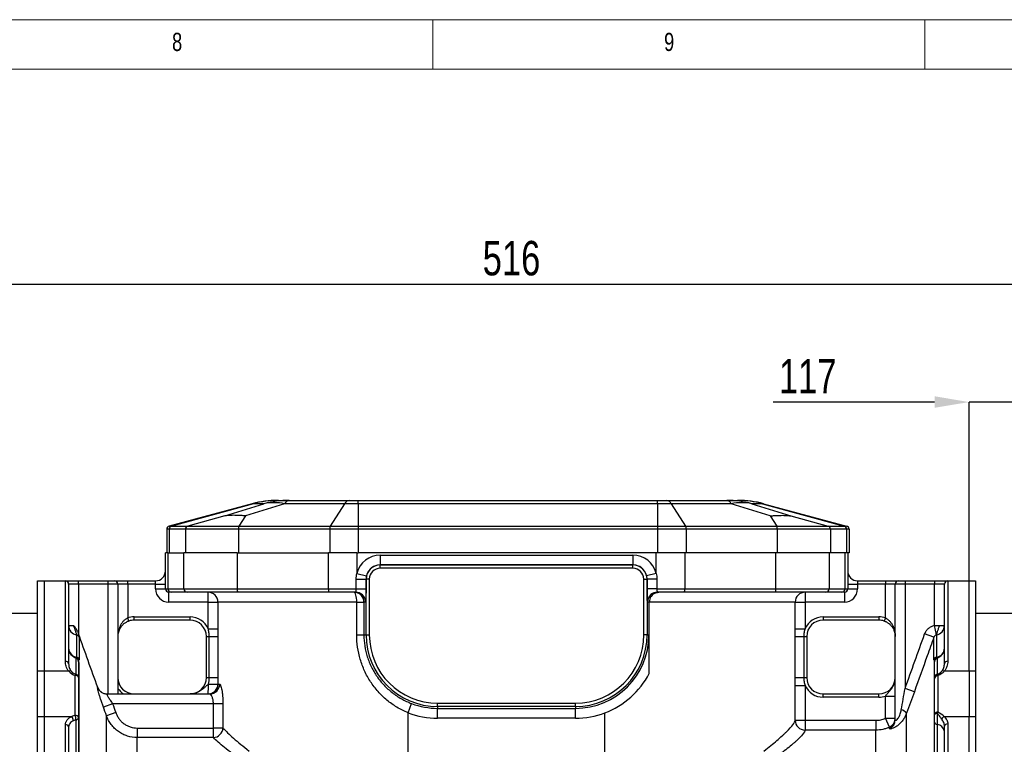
# Model space of a CAD drawing. Header units: millimetres. Extents: x 5 to 589, y 5 to 415.
# Tile 15 of 16: x 379 to 479, y 341 to 415. Entities that reach past the tile are written whole.
import ezdxf

# ---------------------------------------------------------------- set-up
doc = ezdxf.new("R2010")
doc.units = ezdxf.units.MM
doc.header["$PDSIZE"] = -1
doc.layers.add('QUOTE', color=1, linetype='Continuous')
doc.styles.add('SLDTEXTSTYLE0', font='TXT', dxfattribs={"width": 0.75})
doc.dimstyles.new('SLDDIMSTYLE0', dxfattribs={"dimtxt": 3.5, "dimasz": 3.5, "dimexe": 0, "dimexo": 0.0625, "dimgap": 0.875, "dimtad": 1, "dimdec": 1, "dimlfac": 3, "dimrnd": 1e-09, "dimzin": 12, "dimdsep": 46, "dimtxsty": 'SLDTEXTSTYLE0', "dimsah": 1, "dimcen": 0.09, "dimadec": 0, "dimazin": 3, "dimtfac": 1, "dimtdec": 3, "dimtofl": 0, "dimtmove": 0, "dimatfit": 3, "dimfxl": 1, "dimfrac": 2, "dimtolj": 1, "dimtzin": 12, "dimarcsym": 0})
doc.dimstyles.new('SLDDIMSTYLE1', dxfattribs={"dimtxt": 3.5, "dimasz": 3.5, "dimexe": 0, "dimexo": 0.0625, "dimgap": 0.875, "dimtad": 1, "dimdec": 1, "dimlfac": 3, "dimrnd": 1e-09, "dimzin": 12, "dimdsep": 46, "dimtxsty": 'SLDTEXTSTYLE0', "dimsah": 1, "dimcen": 0.09, "dimadec": 0, "dimazin": 3, "dimtfac": 1, "dimtdec": 3, "dimtmove": 0, "dimatfit": 0, "dimfxl": 1, "dimfrac": 2, "dimtolj": 1, "dimtzin": 12, "dimarcsym": 0})

# ---------------------------------------------------------------- blocks, each defined once
blk = doc.blocks.new('_D_3')
at = {"layer": 'Defpoints', "color": 0}
for p in [(514.02, 388.8), (514.02, 388.21), (342.02, 349.71)]:
    blk.add_point(p, dxfattribs=at)
at = {"layer": 'QUOTE', "color": 0, "lineweight": -2}
for p, q in [((514.02, 388.74), (514.02, 388.21)), ((342.02, 349.78), (342.02, 388.21)), ((345.52, 388.21), (510.52, 388.21))]:
    blk.add_line(p, q, dxfattribs=at)
at = {"layer": 'QUOTE', "color": 0}
for points in [[(345.52, 388.8), (345.52, 387.63), (342.02, 388.21)], [(510.52, 388.8), (510.52, 387.63), (514.02, 388.21)]]:
    blk.add_solid(points, dxfattribs=at)
at = {"layer": 'QUOTE', "color": 0, "insert": (428.52, 392.59), "char_height": 3.5, "attachment_point": 2, "style": 'SLDTEXTSTYLE0'}
blk.add_mtext('\\A1;516', dxfattribs=at)
blk = doc.blocks.new('_D_4')
at = {"layer": 'Defpoints', "color": 0}
for p in [(475.02, 376.21), (514.02, 369.26), (475.02, 358.05)]:
    blk.add_point(p, dxfattribs=at)
at = {"layer": 'QUOTE', "color": 0, "lineweight": -2}
for p, q in [((471.52, 376.21), (455.12, 376.21)), ((475.02, 358.11), (475.02, 376.21)), ((514.02, 376.21), (475.02, 376.21)), ((514.02, 369.32), (514.02, 376.21)), ((517.52, 376.21), (521.02, 376.21))]:
    blk.add_line(p, q, dxfattribs=at)
at = {"layer": 'QUOTE', "color": 0}
for points in [[(471.52, 376.8), (471.52, 375.63), (475.02, 376.21)], [(517.52, 376.8), (517.52, 375.63), (514.02, 376.21)]]:
    blk.add_solid(points, dxfattribs=at)
at = {"layer": 'QUOTE', "color": 0, "insert": (458.62, 380.59), "char_height": 3.5, "attachment_point": 2, "style": 'SLDTEXTSTYLE0'}
blk.add_mtext('\\A1;117', dxfattribs=at)

msp = doc.modelspace()

# ---------------------------------------------------------------- linework, layer by layer
at = {"color": 7, "linetype": 'Continuous', "lineweight": 18}
for p, q in [((589.403, 415.077), (5.014, 415.077)), ((420.514, 415.077), (420.514, 410.039)), ((470.514, 410.077), (470.514, 415.077)), ((420.514, 410.039), (10.014, 410.039)), ((420.514, 410.039), (584.403, 410.039))]:
    msp.add_line(p, q, dxfattribs=at)
at = {"color": 7}
for p, q in [((404.76, 366.214), (404.842, 366.214)), ((404.842, 366.214), (405.916, 366.214)), ((405.916, 366.214), (412.012, 366.214)), ((412.012, 366.214), (412.949, 366.214)), ((412.949, 365.873), (412.949, 366.214)), ((412.949, 366.214), (443.366, 366.214)), ((443.366, 365.873), (443.366, 366.214)), ((443.366, 366.214), (444.304, 366.214)), ((444.304, 366.214), (450.399, 366.214)), ((450.399, 366.214), (451.474, 366.214)), ((451.474, 366.214), (451.556, 366.214)), ((402.172, 365.873), (393.738, 363.613)), ((402.293, 365.873), (393.988, 363.613)), ((399.395, 364.64), (403.368, 365.873)), ((405.467, 365.873), (401.495, 364.64)), ((402.293, 365.873), (402.172, 365.873)), ((403.368, 365.873), (402.293, 365.873)), ((411.562, 365.873), (405.467, 365.873)), ((411.562, 365.873), (410.098, 363.613)), ((412.949, 365.873), (411.562, 365.873)), ((412.949, 365.873), (412.949, 363.613)), ((443.366, 365.873), (412.949, 365.873)), ((443.366, 365.873), (443.366, 363.613)), ((444.753, 365.873), (443.366, 365.873)), ((444.753, 365.873), (446.217, 363.613)), ((450.848, 365.873), (444.753, 365.873)), ((454.821, 364.64), (450.848, 365.873)), ((452.948, 365.873), (456.92, 364.64)), ((454.023, 365.873), (452.948, 365.873)), ((454.023, 365.873), (462.328, 363.613)), ((454.144, 365.873), (454.023, 365.873)), ((454.144, 365.873), (462.577, 363.613)), ((399.395, 364.64), (395.622, 363.613)), ((401.495, 364.64), (400.829, 363.613)), ((454.821, 364.64), (455.486, 363.613)), ((456.92, 364.64), (460.694, 363.613)), ((393.744, 363.291), (393.491, 363.291)), ((393.491, 363.291), (393.491, 360.881)), ((393.738, 363.613), (393.988, 363.613)), ((393.744, 363.291), (393.744, 360.881)), ((395.379, 363.291), (393.744, 363.291)), ((393.988, 363.613), (395.622, 363.613)), ((400.786, 363.291), (395.379, 363.291)), ((395.379, 363.291), (395.379, 360.881)), ((395.622, 363.613), (400.829, 363.613)), ((400.786, 363.291), (400.786, 360.881)), ((410.055, 363.291), (400.786, 363.291)), ((400.829, 363.613), (410.098, 363.613)), ((412.949, 363.291), (410.055, 363.291)), ((410.055, 363.291), (410.055, 360.881)), ((410.098, 363.613), (412.949, 363.613)), ((412.949, 363.613), (412.949, 363.291)), ((412.949, 363.613), (443.366, 363.613)), ((412.949, 363.291), (412.949, 360.881)), ((443.366, 363.291), (412.949, 363.291)), ((443.366, 363.613), (443.366, 363.291)), ((443.366, 363.613), (446.217, 363.613)), ((443.366, 363.291), (443.366, 360.881)), ((446.26, 363.291), (443.366, 363.291)), ((446.217, 363.613), (455.486, 363.613)), ((446.26, 363.291), (446.26, 360.881)), ((455.529, 363.291), (446.26, 363.291)), ((455.486, 363.613), (460.694, 363.613)), ((455.529, 363.291), (455.529, 360.881)), ((460.937, 363.291), (455.529, 363.291)), ((460.694, 363.613), (462.328, 363.613)), ((460.937, 363.291), (460.937, 360.881)), ((462.571, 363.291), (460.937, 363.291)), ((462.328, 363.613), (462.577, 363.613)), ((462.571, 363.291), (462.571, 360.881)), ((462.824, 363.291), (462.571, 363.291)), ((462.824, 363.291), (462.824, 360.881)), ((393.351, 357.214), (393.351, 360.881)), ((393.605, 360.881), (393.351, 360.881)), ((393.605, 360.881), (393.605, 357.214)), ((393.605, 360.881), (395.239, 360.881)), ((395.239, 357.214), (395.239, 360.881)), ((400.647, 360.881), (395.239, 360.881)), ((400.647, 360.881), (400.647, 357.214)), ((400.647, 360.881), (409.915, 360.881)), ((409.915, 357.214), (409.915, 360.881)), ((412.81, 360.881), (409.915, 360.881)), ((412.81, 360.881), (412.81, 358.799)), ((412.81, 360.881), (412.949, 360.881)), ((443.227, 360.881), (412.949, 360.881)), ((415.185, 360.66), (415.185, 359.661)), ((415.185, 360.66), (440.851, 360.66)), ((440.851, 360.66), (440.851, 359.661)), ((443.227, 358.799), (443.227, 360.881)), ((443.366, 360.881), (443.227, 360.881)), ((446.26, 360.881), (443.366, 360.881)), ((446.121, 360.881), (446.121, 357.214)), ((455.529, 360.881), (446.26, 360.881)), ((455.389, 357.214), (455.389, 360.881)), ((460.937, 360.881), (455.529, 360.881)), ((460.797, 360.881), (460.797, 357.214)), ((462.571, 360.881), (460.937, 360.881)), ((462.432, 357.214), (462.432, 360.881)), ((462.824, 360.881), (462.571, 360.881)), ((462.685, 360.881), (462.685, 357.214)), ((415.185, 359.661), (415.185, 359.659)), ((440.851, 359.661), (415.185, 359.661)), ((415.185, 359.326), (415.185, 359.659)), ((415.185, 359.659), (440.851, 359.659)), ((440.851, 359.326), (415.185, 359.326)), ((440.851, 359.659), (440.851, 359.661)), ((440.851, 359.326), (440.851, 359.659)), ((412.743, 358.214), (413.738, 358.214)), ((412.743, 357.214), (412.743, 358.214)), ((412.81, 358.799), (413.78, 358.56)), ((413.738, 358.214), (413.738, 357.214)), ((413.738, 358.214), (413.74, 358.214)), ((413.74, 352.547), (413.74, 358.214)), ((414.073, 358.214), (413.74, 358.214)), ((414.073, 358.214), (414.073, 352.547)), ((441.963, 352.547), (441.963, 358.214)), ((441.963, 358.214), (442.297, 358.214)), ((443.227, 358.799), (442.256, 358.56)), ((442.297, 358.214), (442.297, 352.547)), ((442.297, 358.214), (442.298, 358.214)), ((442.298, 357.214), (442.298, 358.214)), ((443.294, 358.214), (442.298, 358.214)), ((443.294, 358.214), (443.294, 357.214)), ((380.351, 358.047), (381.018, 358.047)), ((380.351, 348.856), (380.351, 358.047)), ((381.018, 358.047), (381.018, 348.856)), ((381.018, 358.047), (383.185, 358.047)), ((383.185, 349.863), (383.185, 358.047)), ((383.185, 358.047), (384.518, 358.047)), ((383.518, 357.714), (383.518, 349.62)), ((384.518, 357.714), (383.518, 357.714)), ((384.518, 357.714), (384.518, 358.047)), ((384.518, 358.047), (387.518, 358.047)), ((384.518, 357.714), (384.518, 352.645)), ((387.518, 357.714), (384.518, 357.714)), ((387.518, 357.714), (387.518, 358.047)), ((387.518, 358.047), (388.185, 358.047)), ((387.518, 346.547), (387.518, 357.714)), ((388.518, 357.714), (387.518, 357.714)), ((388.185, 358.047), (389.518, 358.047)), ((388.518, 357.714), (388.518, 346.547)), ((389.518, 357.714), (388.518, 357.714)), ((389.518, 357.714), (389.518, 358.047)), ((389.518, 358.047), (392.351, 358.047)), ((389.518, 357.714), (389.518, 354.266)), ((392.351, 357.714), (389.518, 357.714)), ((392.351, 357.714), (392.351, 358.047)), ((392.351, 357.714), (393.351, 357.714)), ((392.351, 357.214), (392.351, 357.714)), ((392.351, 357.214), (393.351, 357.214)), ((393.351, 357.214), (393.605, 357.214)), ((393.605, 357.214), (395.239, 357.214)), ((395.239, 357.214), (400.647, 357.214)), ((400.647, 357.214), (409.915, 357.214)), ((409.915, 357.214), (412.743, 357.214)), ((412.743, 357.214), (413.738, 357.214)), ((443.294, 357.214), (442.298, 357.214)), ((443.294, 357.214), (446.121, 357.214)), ((446.121, 357.214), (455.389, 357.214)), ((455.389, 357.214), (460.797, 357.214)), ((460.797, 357.214), (462.432, 357.214)), ((462.432, 357.214), (462.685, 357.214)), ((462.685, 357.714), (463.685, 357.714)), ((462.685, 357.214), (463.685, 357.214)), ((463.685, 358.047), (463.685, 357.714)), ((463.685, 358.047), (466.518, 358.047)), ((463.685, 357.714), (463.685, 357.214)), ((466.518, 357.714), (463.685, 357.714)), ((466.518, 358.047), (466.518, 357.714)), ((466.518, 358.047), (467.851, 358.047)), ((467.518, 357.714), (466.518, 357.714)), ((466.518, 354.266), (466.518, 357.714)), ((467.518, 343.912), (467.518, 357.714)), ((468.518, 357.714), (467.518, 357.714)), ((467.851, 358.047), (468.518, 358.047)), ((468.518, 358.047), (468.518, 357.714)), ((468.518, 358.047), (471.518, 358.047)), ((471.518, 357.714), (468.518, 357.714)), ((468.518, 357.714), (468.518, 347.095)), ((471.518, 358.047), (471.518, 357.714)), ((471.518, 358.047), (472.851, 358.047)), ((472.518, 357.714), (471.518, 357.714)), ((471.518, 353.507), (471.518, 357.714)), ((472.518, 349.62), (472.518, 357.714)), ((472.851, 358.047), (472.851, 349.863)), ((472.851, 358.047), (475.018, 358.047)), ((475.018, 348.856), (475.018, 358.047)), ((475.018, 358.047), (475.685, 358.047)), ((475.685, 358.047), (475.685, 348.856)), ((393.933, 356.881), (393.685, 356.881)), ((393.685, 355.881), (393.685, 356.881)), ((395.567, 356.881), (393.933, 356.881)), ((400.705, 356.881), (395.567, 356.881)), ((397.685, 355.881), (397.685, 356.881)), ((409.973, 356.881), (400.705, 356.881)), ((412.692, 356.881), (409.973, 356.881)), ((446.063, 356.881), (443.344, 356.881)), ((455.332, 356.881), (446.063, 356.881)), ((460.469, 356.881), (455.332, 356.881)), ((458.351, 356.881), (458.351, 355.881)), ((462.103, 356.881), (460.469, 356.881)), ((462.351, 356.881), (462.103, 356.881)), ((462.351, 356.881), (462.351, 355.881)), ((397.685, 355.881), (393.685, 355.881)), ((397.685, 355.881), (398.685, 355.881)), ((397.685, 353.178), (397.685, 355.881)), ((412.796, 355.881), (398.685, 355.881)), ((398.685, 355.881), (398.685, 353.178)), ((412.796, 355.881), (413.525, 355.881)), ((412.796, 352.547), (412.796, 355.881)), ((413.525, 355.881), (413.525, 352.547)), ((413.691, 355.881), (413.525, 355.881)), ((442.518, 355.881), (442.345, 355.881)), ((442.518, 348.621), (442.518, 355.881)), ((457.351, 355.881), (442.518, 355.881)), ((457.351, 353.178), (457.351, 355.881)), ((457.351, 355.881), (458.351, 355.881)), ((462.351, 355.881), (458.351, 355.881)), ((458.351, 355.881), (458.351, 353.178)), ((380.351, 354.714), (347.018, 354.714)), ((389.629, 353.952), (389.518, 354.266)), ((390.185, 354.047), (390.185, 354.381)), ((390.185, 354.381), (395.851, 354.381)), ((395.851, 354.047), (395.851, 354.381)), ((460.185, 354.381), (460.185, 354.047)), ((460.185, 354.381), (465.851, 354.381)), ((465.851, 354.381), (465.851, 354.047)), ((466.518, 354.266), (466.407, 353.952)), ((509.018, 354.714), (475.685, 354.714)), ((383.518, 353.507), (384.025, 353.507)), ((395.851, 354.047), (390.185, 354.047)), ((465.851, 354.047), (460.185, 354.047)), ((471.518, 353.507), (472.012, 353.507)), ((471.699, 352.536), (471.518, 353.507)), ((472.012, 353.507), (472.518, 353.507)), ((384.337, 350.27), (384.337, 352.536)), ((384.59, 352.325), (384.59, 350.07)), ((397.518, 352.381), (397.81, 352.381)), ((397.518, 348.214), (397.518, 352.381)), ((397.685, 353.178), (398.685, 353.178)), ((397.81, 352.381), (398.685, 352.381)), ((397.81, 348.214), (397.81, 352.381)), ((398.685, 352.381), (398.685, 348.214)), ((412.796, 352.547), (413.525, 352.547)), ((413.525, 352.547), (413.74, 352.547)), ((413.74, 352.547), (414.073, 352.547)), ((442.297, 352.547), (441.963, 352.547)), ((442.297, 352.547), (442.484, 352.547)), ((457.351, 353.178), (458.351, 353.178)), ((457.351, 348.214), (457.351, 352.381)), ((457.351, 352.381), (458.226, 352.381)), ((458.226, 352.381), (458.226, 348.214)), ((458.226, 352.381), (458.518, 352.381)), ((458.518, 352.381), (458.518, 348.214)), ((471.446, 352.303), (470.507, 352.641)), ((471.446, 350.07), (471.446, 352.303)), ((471.699, 352.536), (471.699, 350.27)), ((384.268, 348.522), (384.268, 350.152)), ((384.518, 349.814), (384.518, 348.201)), ((384.538, 349.709), (384.538, 337.526)), ((471.498, 337.734), (471.498, 349.709)), ((471.518, 348.218), (471.518, 349.814)), ((471.768, 350.152), (471.768, 348.54)), ((381.018, 348.856), (380.351, 348.856)), ((380.351, 344.26), (380.351, 348.856)), ((381.018, 348.856), (381.018, 344.26)), ((383.538, 348.856), (381.018, 348.856)), ((384.185, 344.363), (384.185, 348.432)), ((384.518, 348.201), (384.518, 344.132)), ((397.518, 348.214), (397.81, 348.214)), ((397.81, 348.214), (398.685, 348.214)), ((457.351, 348.214), (458.226, 348.214)), ((458.226, 348.214), (458.518, 348.214)), ((471.518, 348.148), (471.518, 348.218)), ((471.768, 348.54), (471.768, 348.438)), ((471.851, 348.379), (471.851, 344.7)), ((475.018, 348.856), (472.498, 348.856)), ((475.018, 348.856), (475.018, 344.26)), ((475.685, 348.856), (475.018, 348.856)), ((475.685, 348.856), (475.685, 344.26)), ((398.685, 347.547), (398.852, 347.547)), ((457.351, 343.864), (457.351, 347.416)), ((457.351, 347.416), (458.351, 347.416)), ((458.351, 347.416), (458.351, 343.864)), ((471.518, 344.469), (471.518, 348.148)), ((387.408, 346.547), (397.86, 346.547)), ((460.185, 346.214), (460.185, 346.547)), ((460.185, 346.547), (465.851, 346.547)), ((465.851, 346.214), (460.185, 346.214)), ((465.851, 346.214), (465.851, 346.547)), ((466.518, 346.328), (467.518, 346.328)), ((466.518, 344.078), (466.518, 346.328)), ((469.458, 346.759), (468.518, 347.095)), ((387.984, 345.547), (387.044, 345.214)), ((398.228, 345.547), (387.984, 345.547)), ((399.201, 345.547), (398.228, 345.547)), ((398.228, 343.078), (398.228, 345.547)), ((399.201, 345.547), (399.201, 343.078)), ((418.018, 344.631), (418.372, 345.565)), ((421.018, 345.602), (435.018, 345.602)), ((421.018, 345.269), (421.018, 345.602)), ((435.018, 345.269), (421.018, 345.269)), ((421.018, 345.269), (421.018, 345.081)), ((435.018, 345.269), (435.018, 345.602)), ((435.018, 345.269), (435.018, 345.081)), ((380.351, 323.451), (380.351, 344.26)), ((380.351, 344.26), (381.018, 344.26)), ((381.018, 344.26), (381.018, 323.451)), ((381.018, 344.26), (383.84, 344.26)), ((388.299, 344.657), (387.36, 344.324)), ((387.36, 338.304), (387.36, 344.324)), ((418.018, 340.431), (418.018, 344.631)), ((421.018, 345.081), (435.018, 345.081)), ((421.018, 344.082), (421.018, 345.081)), ((435.018, 344.082), (435.018, 345.081)), ((438.018, 340.431), (438.018, 344.631)), ((468.677, 338.304), (468.677, 344.605)), ((471.518, 343.669), (471.518, 344.469)), ((471.768, 344.6), (471.768, 343.437)), ((472.485, 344.26), (475.018, 344.26)), ((475.018, 344.26), (475.685, 344.26)), ((475.018, 323.451), (475.018, 344.26)), ((475.685, 344.26), (475.685, 323.451)), ((383.185, 323.451), (383.185, 343.408)), ((384.268, 338.415), (384.268, 343.899)), ((384.518, 344.132), (384.518, 338.648)), ((435.018, 344.082), (421.018, 344.082)), ((457.351, 343.864), (458.351, 343.864)), ((458.351, 343.864), (458.351, 342.869)), ((458.351, 343.864), (465.544, 343.864)), ((465.544, 343.864), (465.544, 342.869)), ((466.935, 343.174), (466.518, 344.078)), ((466.518, 344.078), (467.518, 344.078)), ((471.518, 338.648), (471.518, 343.669)), ((471.768, 343.437), (471.768, 338.415)), ((472.518, 323.451), (472.518, 343.267)), ((472.851, 343.49), (472.851, 323.451)), ((383.518, 343.187), (383.518, 323.451)), ((390.492, 343.078), (390.492, 342.107)), ((390.492, 343.078), (398.228, 343.078)), ((399.201, 343.078), (398.228, 343.078)), ((398.228, 342.107), (398.228, 343.078)), ((465.544, 342.869), (458.351, 342.869)), ((465.544, 338.208), (465.544, 342.869)), ((466.935, 343.012), (466.935, 343.174)), ((390.492, 338.208), (390.492, 342.107)), ((398.228, 342.107), (390.492, 342.107))]:
    msp.add_line(p, q, dxfattribs=at)
at = {"color": 7, "flags": 128}
for points in [[(412.796, 355.881), (412.791, 356.076), (412.776, 356.263), (412.751, 356.436), (412.717, 356.588), (412.676, 356.712), (412.629, 356.804), (412.579, 356.861), (412.526, 356.881)], [(471.518, 344.469), (471.523, 344.491), (471.536, 344.513), (471.558, 344.533), (471.588, 344.552), (471.625, 344.568), (471.668, 344.582), (471.716, 344.593), (471.768, 344.6)]]:
    msp.add_lwpolyline(points, dxfattribs=at)
at = {"color": 7}
for centre, radius, start, end in [((404.76, 356.214), 10, 90, 105), ((404.842, 356.506), 9.708, 90.00317, 105.22553), ((405.917, 356.506), 9.708, 90.00317, 105.22553), ((406.015, 365.618), 0.604, 99.34024, 154.99541), ((412.11, 365.618), 0.604, 99.34024, 154.99541), ((444.206, 365.618), 0.604, 25.00459, 80.65976), ((450.301, 365.618), 0.604, 25.00459, 80.65976), ((450.398, 356.506), 9.708, 74.77447, 89.99683), ((451.473, 356.506), 9.708, 74.77447, 89.99683), ((451.556, 356.214), 10, 75, 90), ((404.417, 360.833), 5.148, 78.23425, 101.76575), ((451.898, 360.833), 5.148, 78.23425, 101.76575), ((393.824, 363.291), 0.333, 105, 180), ((394.077, 363.293), 0.332, 105.5589, 180.28663), ((395.711, 363.293), 0.332, 105.5589, 180.28663), ((401.614, 363.345), 0.83, 161.12439, 183.69627), ((410.883, 363.345), 0.83, 161.12439, 183.69627), ((445.432, 363.345), 0.83, 356.30373, 18.87561), ((454.701, 363.345), 0.83, 356.30373, 18.87561), ((460.604, 363.293), 0.332, 359.71337, 74.4411), ((462.239, 363.293), 0.332, 359.71337, 74.4411), ((462.491, 363.291), 0.333, 0, 75), ((415.185, 358.214), 2.446, 90, 166.16924), ((440.851, 358.214), 2.446, 13.83076, 90), ((415.185, 358.214), 1.445, 90, 180), ((415.185, 358.214), 1.447, 90, 166.16924), ((415.185, 358.214), 1.112, 90, 180), ((440.851, 358.214), 1.447, 13.83076, 90), ((440.851, 358.214), 1.445, 0, 90), ((440.851, 358.214), 1.112, 0, 90), ((392.351, 359.047), 1, 270, 0), ((463.685, 359.047), 1, 180, 270), ((383.185, 357.714), 0.333, 0, 90), ((388.185, 357.714), 0.333, 0, 90), ((393.685, 357.214), 1.333, 180, 270), ((393.685, 357.214), 0.333, 180, 270), ((393.935, 357.211), 0.331, 179.56481, 269.55809), ((395.57, 357.211), 0.331, 179.56481, 269.55809), ((401.17, 357.133), 0.53, 171.22054, 208.48161), ((410.439, 357.133), 0.53, 171.22054, 208.48161), ((445.597, 357.133), 0.53, 331.51839, 8.77946), ((454.866, 357.133), 0.53, 331.51839, 8.77946), ((460.466, 357.211), 0.331, 270.44191, 0.43519), ((462.101, 357.211), 0.331, 270.44191, 0.43519), ((462.351, 357.214), 0.333, 270, 0), ((462.351, 357.214), 1.333, 270, 0), ((467.851, 357.714), 0.333, 90, 180), ((472.851, 357.714), 0.333, 90, 180), ((397.685, 355.881), 1, 359.99904, 89.99904), ((412.526, 355.881), 1, 359.98255, 89.98254), ((412.692, 355.881), 0.999, 47.32131, 89.99721), ((412.691, 355.881), 1, 359.99593, 47.32059), ((443.345, 355.881), 1, 130.42905, 180.00435), ((443.344, 355.881), 0.999, 90.00257, 130.42688), ((458.351, 355.881), 1, 90.00096, 180.00096), ((390.185, 352.381), 2, 90, 109.47122), ((395.851, 352.381), 2, 23.50745, 90), ((460.185, 352.381), 2, 90, 156.49255), ((465.851, 352.381), 2, 70.52878, 90), ((384.509, 353.512), 0.991, 180.27481, 259.99796), ((390.185, 352.381), 1.667, 90, 109.47122), ((395.851, 352.381), 1.667, 0, 90), ((460.185, 352.381), 1.667, 90, 180), ((465.851, 352.381), 1.667, 70.52878, 90), ((471.527, 353.512), 0.991, 280.00204, 359.72519), ((384.279, 352.209), 0.332, 20.41215, 79.86097), ((421.018, 352.547), 7.278, 180, 270), ((421.018, 352.547), 6.945, 180, 270), ((435.018, 352.547), 6.945, 270, 0), ((435.018, 352.547), 7.278, 270, 0), ((435.018, 352.547), 7.466, 270, 0), ((384.515, 351.19), 0.997, 180.08122, 258.82013), ((384.472, 351.215), 0.954, 181.55389, 261.86458), ((384.253, 349.884), 0.335, 18.8638, 78.09122), ((384.286, 349.946), 0.328, 22.27518, 81.10828), ((471.75, 349.946), 0.328, 98.89172, 157.72482), ((471.783, 349.884), 0.335, 101.90878, 161.1362), ((471.564, 351.215), 0.954, 278.13542, 358.44611), ((471.521, 351.19), 0.997, 281.17987, 359.91878), ((383.224, 349.566), 0.299, 10.40527, 97.5468), ((384.186, 349.83), 0.332, 6.39597, 75.64755), ((384.201, 349.856), 0.335, 18.73756, 75.7952), ((384.768, 349.897), 0.254, 186.63224, 202.77029), ((384.805, 349.814), 0.286, 180.04433, 201.59434), ((471.232, 349.814), 0.286, 338.40566, 359.95567), ((471.268, 349.897), 0.254, 337.22971, 353.36776), ((471.835, 349.856), 0.335, 104.2048, 161.26244), ((471.851, 349.83), 0.332, 104.35245, 173.60403), ((472.812, 349.566), 0.299, 82.4532, 169.59473), ((383.655, 348.658), 0.231, 56.43647, 120.68349), ((384.332, 348.38), 0.156, 114.10487, 160.49455), ((384.228, 348.138), 0.297, 12.12727, 98.37915), ((384.186, 348.2), 0.332, 0.07374, 75.66036), ((390.185, 348.214), 1.667, 180, 270), ((395.851, 348.214), 1.667, 270, 0), ((435.018, 352.547), 8.466, 290.75494, 332.36607), ((460.185, 348.214), 1.667, 180, 270), ((465.851, 348.214), 1.667, 270, 0), ((471.85, 348.218), 0.332, 104.33964, 179.92626), ((471.825, 348.136), 0.307, 100.67222, 177.72978), ((471.808, 348.086), 0.297, 81.62085, 167.87273), ((471.519, 349.51), 1.002, 284.42073, 303.10444), ((471.643, 348.17), 0.295, 45.04668, 64.88556), ((472.115, 348.485), 0.193, 46.41693, 104.93448), ((472.381, 348.658), 0.231, 59.31651, 123.56353), ((387.409, 347.546), 0.998, 199.66738, 269.97254), ((397.685, 347.547), 1, 270.00095, 0.00095), ((390.516, 347.29), 7.208, 354.08365, 1.94441), ((397.951, 367.067), 19.534, 269.32189, 272.15506), ((397.856, 347.543), 0.996, 270.24959, 0.24743), ((460.185, 348.214), 2, 203.50745, 270), ((390.185, 348.214), 2, 213.55731, 236.44269), ((465.851, 348.214), 2, 270, 289.47122), ((421.018, 352.547), 7.466, 249.24506, 270), ((384.483, 342.736), 1.655, 100.38908, 112.85635), ((383.217, 343.767), 0.795, 3.9593, 38.33274), ((384.228, 344.07), 0.297, 12.12727, 98.37915), ((382.67, 343.851), 1.599, 1.71814, 18.65821), ((421.018, 352.547), 8.466, 249.24506, 270), ((435.018, 352.547), 8.466, 270, 290.75494), ((467.783, 343.761), 1.229, 43.37985, 73.7348), ((471.808, 344.406), 0.297, 81.62085, 167.87273), ((472.28, 344.258), 0.616, 134.08907, 146.21265), ((472.756, 343.769), 0.562, 118.8977, 156.00896), ((383.231, 343.117), 0.295, 13.6807, 99.05234), ((384.492, 342.679), 1.241, 100.38908, 112.85635), ((384.25, 344.169), 0.271, 273.80096, 352.04035), ((458.349, 343.868), 0.998, 180.21412, 270.09838), ((466.524, 344.079), 0.994, 294.45597, 359.92657), ((466.529, 343.914), 0.989, 294.26459, 359.85854), ((471.786, 343.707), 0.271, 187.95965, 266.19904), ((471.714, 342.627), 0.812, 7.95965, 86.19904), ((472.805, 343.198), 0.295, 81.01064, 166.47182), ((398.164, 343.144), 1.039, 273.5285, 356.33952)]:
    msp.add_arc(centre, radius, start, end, dxfattribs=at)
for centre, major_axis, ratio, start_param, end_param in [((443.519, 355.881), (-1.001, 0), 0.9993908, 5.0352387, 6.2831853), ((384.518, 349.847), (0, 1.462), 0.9122669, 2.3154759, 2.8889124), ((384.518, 349.616), (0, 1.129), 0.8853509, 2.3154759, 2.8889124), ((471.518, 349.616), (0, 1.129), 0.8853509, 3.7211988, 3.9677094), ((471.518, 349.847), (0, 1.462), 0.9122669, 3.7211988, 3.9677094)]:
    msp.add_ellipse(centre, major_axis=major_axis, ratio=ratio, start_param=start_param, end_param=end_param, dxfattribs=at)
for points, knots in [([(401.495, 364.64), (401.438, 364.645), (401.382, 364.649), (401.271, 364.658), (401.216, 364.662), (401.054, 364.673), (400.948, 364.679), (400.743, 364.689), (400.644, 364.693), (400.45, 364.698), (400.356, 364.699), (400.088, 364.699), (399.927, 364.694), (399.709, 364.679), (399.641, 364.673), (399.544, 364.662), (399.513, 364.658), (399.453, 364.649), (399.423, 364.645), (399.395, 364.64)], [0, 0, 0, 0, 0.0625, 0.0625, 0.125, 0.125, 0.25, 0.25, 0.375, 0.375, 0.5, 0.5, 0.75, 0.75, 0.875, 0.875, 0.9375, 0.9375, 1, 1, 1, 1]), ([(454.821, 364.64), (454.877, 364.645), (454.934, 364.649), (455.045, 364.658), (455.099, 364.662), (455.262, 364.673), (455.367, 364.679), (455.572, 364.689), (455.672, 364.693), (455.865, 364.698), (455.959, 364.699), (456.227, 364.699), (456.389, 364.694), (456.606, 364.679), (456.674, 364.673), (456.771, 364.662), (456.802, 364.658), (456.863, 364.649), (456.892, 364.645), (456.92, 364.64)], [0, 0, 0, 0, 0.0625, 0.0625, 0.125, 0.125, 0.25, 0.25, 0.375, 0.375, 0.5, 0.5, 0.75, 0.75, 0.875, 0.875, 0.9375, 0.9375, 1, 1, 1, 1]), ([(412.692, 356.881), (412.706, 356.881), (412.719, 356.916), (412.733, 357.009), (412.737, 357.045), (412.741, 357.126), (412.743, 357.17), (412.743, 357.214)], [0, 0, 0, 0, 0.5, 0.5, 0.75, 0.75, 1, 1, 1, 1]), ([(413.738, 357.214), (413.738, 357.126), (413.738, 357.038), (413.737, 356.867), (413.736, 356.784), (413.733, 356.623), (413.732, 356.545), (413.729, 356.401), (413.727, 356.334), (413.722, 356.209), (413.72, 356.154), (413.715, 356.056), (413.712, 356.015), (413.706, 355.949), (413.704, 355.923), (413.698, 355.889), (413.695, 355.881), (413.691, 355.881)], [0, 0, 0, 0, 0.125, 0.125, 0.25, 0.25, 0.375, 0.375, 0.5, 0.5, 0.625, 0.625, 0.75, 0.75, 0.875, 0.875, 1, 1, 1, 1]), ([(442.345, 355.881), (442.342, 355.881), (442.339, 355.889), (442.333, 355.923), (442.33, 355.949), (442.324, 356.015), (442.321, 356.056), (442.316, 356.154), (442.314, 356.209), (442.31, 356.334), (442.308, 356.401), (442.304, 356.545), (442.303, 356.623), (442.301, 356.784), (442.3, 356.867), (442.298, 357.038), (442.298, 357.126), (442.298, 357.214)], [0, 0, 0, 0, 0.125, 0.125, 0.25, 0.25, 0.375, 0.375, 0.5, 0.5, 0.625, 0.625, 0.75, 0.75, 0.875, 0.875, 1, 1, 1, 1]), ([(443.294, 357.214), (443.294, 357.17), (443.295, 357.126), (443.3, 357.045), (443.303, 357.009), (443.317, 356.916), (443.33, 356.881), (443.344, 356.881)], [0, 0, 0, 0, 0.25, 0.25, 0.5, 0.5, 1, 1, 1, 1]), ([(443.201, 356.829), (443.252, 356.846), (443.303, 356.859), (443.406, 356.876), (443.458, 356.881), (443.51, 356.881)], [0, 0, 0, 0, 0.5, 0.5, 1, 1, 1, 1]), ([(389.518, 354.266), (389.423, 354.221), (389.337, 354.166), (389.217, 354.072), (389.178, 354.039), (389.106, 353.97), (389.073, 353.934), (388.977, 353.824), (388.92, 353.747), (388.819, 353.587), (388.775, 353.505), (388.661, 353.255), (388.607, 353.081), (388.553, 352.82), (388.54, 352.733), (388.522, 352.557), (388.518, 352.469), (388.518, 352.381)], [0, 0, 0, 0, 0.125, 0.125, 0.1875, 0.1875, 0.25, 0.25, 0.375, 0.375, 0.5, 0.5, 0.75, 0.75, 0.875, 0.875, 1, 1, 1, 1]), ([(466.518, 354.266), (466.613, 354.221), (466.7, 354.166), (466.819, 354.072), (466.858, 354.039), (466.93, 353.97), (466.964, 353.934), (467.059, 353.824), (467.116, 353.747), (467.217, 353.587), (467.261, 353.505), (467.375, 353.255), (467.429, 353.081), (467.483, 352.82), (467.496, 352.733), (467.514, 352.557), (467.518, 352.469), (467.518, 352.381)], [0, 0, 0, 0, 0.125, 0.125, 0.1875, 0.1875, 0.25, 0.25, 0.375, 0.375, 0.5, 0.5, 0.75, 0.75, 0.875, 0.875, 1, 1, 1, 1]), ([(384.337, 352.536), (384.337, 352.545), (384.335, 352.56), (384.327, 352.599), (384.321, 352.624), (384.305, 352.683), (384.295, 352.717), (384.272, 352.793), (384.258, 352.836), (384.215, 352.971), (384.18, 353.074), (384.124, 353.234), (384.104, 353.29), (384.064, 353.399), (384.045, 353.453), (384.025, 353.507)], [0, 0, 0, 0, 0.125, 0.125, 0.25, 0.25, 0.375, 0.375, 0.5, 0.5, 0.75, 0.75, 0.875, 0.875, 1, 1, 1, 1]), ([(384.446, 352.843), (384.4, 352.97), (384.334, 353.086), (384.224, 353.252), (384.185, 353.305), (384.106, 353.409), (384.065, 353.459), (384.025, 353.507)], [0, 0, 0, 0, 0.5, 0.5, 0.75, 0.75, 1, 1, 1, 1]), ([(389.629, 353.952), (389.529, 353.916), (389.436, 353.873), (389.305, 353.797), (389.263, 353.77), (389.183, 353.713), (389.145, 353.684), (389.038, 353.594), (388.974, 353.529), (388.86, 353.395), (388.81, 353.327), (388.681, 353.118), (388.619, 352.971), (388.558, 352.751), (388.543, 352.678), (388.528, 352.567), (388.524, 352.53), (388.519, 352.455), (388.518, 352.418), (388.518, 352.381)], [0, 0, 0, 0, 0.125, 0.125, 0.1875, 0.1875, 0.25, 0.25, 0.375, 0.375, 0.5, 0.5, 0.75, 0.75, 0.875, 0.875, 0.9375, 0.9375, 1, 1, 1, 1]), ([(466.407, 353.952), (466.507, 353.916), (466.6, 353.873), (466.731, 353.797), (466.773, 353.77), (466.853, 353.713), (466.891, 353.684), (466.998, 353.594), (467.062, 353.529), (467.176, 353.395), (467.226, 353.327), (467.355, 353.118), (467.417, 352.971), (467.478, 352.751), (467.493, 352.678), (467.508, 352.567), (467.512, 352.53), (467.517, 352.455), (467.518, 352.418), (467.518, 352.381)], [0, 0, 0, 0, 0.125, 0.125, 0.1875, 0.1875, 0.25, 0.25, 0.375, 0.375, 0.5, 0.5, 0.75, 0.75, 0.875, 0.875, 0.9375, 0.9375, 1, 1, 1, 1]), ([(470.507, 352.641), (470.546, 352.751), (470.599, 352.854), (470.698, 352.998), (470.734, 353.044), (470.812, 353.131), (470.853, 353.171), (470.941, 353.247), (470.987, 353.282), (471.085, 353.346), (471.136, 353.374), (471.293, 353.449), (471.403, 353.486), (471.518, 353.507)], [0, 0, 0, 0, 0.25, 0.25, 0.375, 0.375, 0.5, 0.5, 0.625, 0.625, 0.75, 0.75, 1, 1, 1, 1]), ([(472.012, 353.507), (471.992, 353.453), (471.972, 353.399), (471.932, 353.29), (471.913, 353.234), (471.857, 353.074), (471.822, 352.971), (471.778, 352.836), (471.765, 352.793), (471.741, 352.717), (471.732, 352.683), (471.716, 352.624), (471.709, 352.599), (471.701, 352.56), (471.699, 352.545), (471.699, 352.536)], [0, 0, 0, 0, 0.125, 0.125, 0.25, 0.25, 0.5, 0.5, 0.625, 0.625, 0.75, 0.75, 0.875, 0.875, 1, 1, 1, 1]), ([(384.446, 352.843), (384.469, 352.775), (384.489, 352.711), (384.525, 352.596), (384.54, 352.545), (384.565, 352.456), (384.574, 352.418), (384.587, 352.359), (384.59, 352.338), (384.59, 352.325)], [0, 0, 0, 0, 0.25, 0.25, 0.5, 0.5, 0.75, 0.75, 1, 1, 1, 1]), ([(397.81, 352.381), (397.81, 352.516), (397.799, 352.651), (397.757, 352.917), (397.726, 353.049), (397.685, 353.178)], [0, 0, 0, 0, 0.5, 0.5, 1, 1, 1, 1]), ([(398.685, 353.178), (398.685, 353.045), (398.685, 352.912), (398.685, 352.646), (398.685, 352.514), (398.685, 352.381)], [0, 0, 0, 0, 0.5, 0.5, 1, 1, 1, 1]), ([(418.018, 344.631), (417.624, 344.788), (417.246, 344.975), (416.703, 345.299), (416.525, 345.415), (416.181, 345.659), (416.015, 345.787), (415.533, 346.188), (415.234, 346.478), (414.819, 346.946), (414.686, 347.108), (414.432, 347.442), (414.31, 347.615), (413.968, 348.141), (413.768, 348.506), (413.507, 349.074), (413.426, 349.267), (413.279, 349.66), (413.212, 349.861), (413.034, 350.467), (412.945, 350.876), (412.826, 351.704), (412.796, 352.123), (412.796, 352.547)], [0, 0, 0, 0, 0.125, 0.125, 0.1875, 0.1875, 0.25, 0.25, 0.375, 0.375, 0.4375, 0.4375, 0.5, 0.5, 0.625, 0.625, 0.6875, 0.6875, 0.75, 0.75, 0.875, 0.875, 1, 1, 1, 1]), ([(413.525, 352.547), (413.525, 352.166), (413.555, 351.789), (413.669, 351.047), (413.754, 350.681), (413.925, 350.139), (413.989, 349.96), (414.129, 349.61), (414.206, 349.439), (414.453, 348.936), (414.643, 348.614), (414.964, 348.151), (415.078, 348), (415.316, 347.707), (415.44, 347.567), (415.826, 347.159), (416.102, 346.908), (416.546, 346.561), (416.699, 346.45), (417.015, 346.24), (417.177, 346.14), (417.672, 345.861), (418.015, 345.701), (418.372, 345.565)], [0, 0, 0, 0, 0.125, 0.125, 0.25, 0.25, 0.3125, 0.3125, 0.375, 0.375, 0.5, 0.5, 0.5625, 0.5625, 0.625, 0.625, 0.75, 0.75, 0.8125, 0.8125, 0.875, 0.875, 1, 1, 1, 1]), ([(442.518, 348.621), (442.518, 348.962), (442.517, 349.298), (442.513, 349.963), (442.51, 350.292), (442.504, 350.946), (442.5, 351.269), (442.494, 351.75), (442.492, 351.91), (442.489, 352.149), (442.488, 352.229), (442.486, 352.388), (442.485, 352.468), (442.484, 352.547)], [0, 0, 0, 0, 0.25, 0.25, 0.5, 0.5, 0.75, 0.75, 0.875, 0.875, 0.9375, 0.9375, 1, 1, 1, 1]), ([(457.351, 352.381), (457.351, 352.514), (457.351, 352.646), (457.351, 352.912), (457.351, 353.045), (457.351, 353.178)], [0, 0, 0, 0, 0.5, 0.5, 1, 1, 1, 1]), ([(458.351, 353.178), (458.31, 353.049), (458.279, 352.918), (458.237, 352.652), (458.226, 352.516), (458.226, 352.381)], [0, 0, 0, 0, 0.5, 0.5, 1, 1, 1, 1]), ([(471.446, 352.303), (471.221, 351.676), (470.996, 351.048), (470.77, 350.421), (470.332, 349.201), (469.895, 347.98), (469.458, 346.759)], [0, 0, 0, 0, 0.006, 0.006, 0.006, 0.017670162, 0.017670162, 0.017670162, 0.017670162]), ([(471.699, 352.536), (471.668, 352.53), (471.639, 352.519), (471.585, 352.49), (471.56, 352.472), (471.517, 352.431), (471.499, 352.407), (471.468, 352.357), (471.456, 352.331), (471.446, 352.303)], [0, 0, 0, 0, 0.25, 0.25, 0.5, 0.5, 0.75, 0.75, 1, 1, 1, 1]), ([(383.538, 348.856), (383.409, 349.012), (383.322, 349.182), (383.21, 349.52), (383.185, 349.691), (383.185, 349.863)], [0, 0, 0, 0, 0.5, 0.5, 1, 1, 1, 1]), ([(383.518, 349.62), (383.518, 349.491), (383.537, 349.362), (383.619, 349.103), (383.683, 348.973), (383.783, 348.85)], [0, 0, 0, 0, 0.5, 0.5, 1, 1, 1, 1]), ([(384.534, 349.798), (384.532, 349.825), (384.529, 349.851), (384.527, 349.877), (384.524, 349.905), (384.521, 349.933), (384.518, 349.961), (384.518, 349.962), (384.518, 349.963), (384.518, 349.964)], [0, 0, 0, 0, 0.00047480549, 0.00047480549, 0.00047480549, 0.00098276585, 0.00098276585, 0.00098276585, 0.00099934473, 0.00099934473, 0.00099934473, 0.00099934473]), ([(471.502, 349.798), (471.504, 349.825), (471.507, 349.851), (471.509, 349.877), (471.512, 349.905), (471.515, 349.933), (471.518, 349.961), (471.518, 349.962), (471.518, 349.963), (471.518, 349.964)], [0, 0, 0, 0, 0.00047480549, 0.00047480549, 0.00047480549, 0.00098276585, 0.00098276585, 0.00098276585, 0.00099934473, 0.00099934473, 0.00099934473, 0.00099934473]), ([(472.253, 348.85), (472.303, 348.911), (472.344, 348.974), (472.411, 349.102), (472.437, 349.167), (472.5, 349.362), (472.518, 349.491), (472.518, 349.62)], [0, 0, 0, 0, 0.25, 0.25, 0.5, 0.5, 1, 1, 1, 1]), ([(472.851, 349.863), (472.851, 349.691), (472.826, 349.52), (472.741, 349.263), (472.705, 349.179), (472.616, 349.014), (472.563, 348.934), (472.498, 348.856)], [0, 0, 0, 0, 0.5, 0.5, 0.75, 0.75, 1, 1, 1, 1]), ([(457.351, 347.416), (457.351, 347.549), (457.351, 347.682), (457.351, 347.948), (457.351, 348.081), (457.351, 348.214)], [0, 0, 0, 0, 0.5, 0.5, 1, 1, 1, 1]), ([(458.226, 348.214), (458.226, 348.078), (458.237, 347.944), (458.279, 347.678), (458.31, 347.546), (458.351, 347.416)], [0, 0, 0, 0, 0.5, 0.5, 1, 1, 1, 1]), ([(466.518, 346.328), (466.572, 346.404), (466.631, 346.474), (466.753, 346.61), (466.815, 346.677), (466.998, 346.88), (467.112, 347.02), (467.256, 347.249), (467.3, 347.329), (467.376, 347.494), (467.41, 347.581), (467.463, 347.757), (467.484, 347.847), (467.504, 347.984), (467.509, 348.03), (467.516, 348.122), (467.518, 348.168), (467.518, 348.214)], [0, 0, 0, 0, 0.125, 0.125, 0.25, 0.25, 0.5, 0.5, 0.625, 0.625, 0.75, 0.75, 0.875, 0.875, 0.9375, 0.9375, 1, 1, 1, 1]), ([(387.044, 345.214), (386.999, 345.34), (386.955, 345.466), (386.892, 345.651), (386.872, 345.712), (386.831, 345.834), (386.811, 345.895), (386.753, 346.074), (386.717, 346.188), (386.667, 346.35), (386.651, 346.403), (386.621, 346.505), (386.606, 346.555), (386.566, 346.697), (386.542, 346.781), (386.504, 346.932), (386.488, 346.997), (386.467, 347.102), (386.461, 347.142), (386.457, 347.196), (386.461, 347.21), (386.468, 347.21)], [0, 0, 0, 0, 0.125, 0.125, 0.1875, 0.1875, 0.25, 0.25, 0.375, 0.375, 0.4375, 0.4375, 0.5, 0.5, 0.625, 0.625, 0.75, 0.75, 0.875, 0.875, 1, 1, 1, 1]), ([(386.475, 347.209), (386.51, 347.112), (386.559, 347.023), (386.652, 346.901), (386.686, 346.862), (386.76, 346.792), (386.799, 346.759), (386.883, 346.7), (386.927, 346.674), (387.019, 346.629), (387.066, 346.61), (387.163, 346.579), (387.214, 346.567), (387.315, 346.551), (387.366, 346.547), (387.418, 346.547)], [0, 0, 0, 0, 0.25, 0.25, 0.375, 0.375, 0.5, 0.5, 0.625, 0.625, 0.75, 0.75, 0.875, 0.875, 1, 1, 1, 1]), ([(397.72, 347.535), (397.645, 347.481), (397.577, 347.422), (397.442, 347.3), (397.376, 347.239), (397.175, 347.058), (397.035, 346.946), (396.808, 346.804), (396.729, 346.762), (396.565, 346.686), (396.479, 346.653), (396.304, 346.601), (396.215, 346.581), (396.079, 346.561), (396.034, 346.556), (395.943, 346.549), (395.897, 346.547), (395.851, 346.547)], [0, 0, 0, 0, 0.125, 0.125, 0.25, 0.25, 0.5, 0.5, 0.625, 0.625, 0.75, 0.75, 0.875, 0.875, 0.9375, 0.9375, 1, 1, 1, 1]), ([(398.852, 347.547), (398.869, 347.547), (398.887, 347.534), (398.915, 347.493), (398.925, 347.476), (398.945, 347.437), (398.955, 347.414), (398.985, 347.337), (399.005, 347.273), (399.044, 347.124), (399.063, 347.04), (399.099, 346.854), (399.115, 346.751), (399.145, 346.535), (399.158, 346.421), (399.174, 346.241), (399.178, 346.18), (399.186, 346.056), (399.19, 345.993), (399.198, 345.805), (399.201, 345.677), (399.201, 345.547)], [0, 0, 0, 0, 0.125, 0.125, 0.1875, 0.1875, 0.25, 0.25, 0.375, 0.375, 0.5, 0.5, 0.625, 0.625, 0.75, 0.75, 0.8125, 0.8125, 0.875, 0.875, 1, 1, 1, 1]), ([(387.408, 346.547), (387.4, 346.547), (387.397, 346.539), (387.401, 346.509), (387.409, 346.486), (387.433, 346.428), (387.451, 346.392), (387.493, 346.311), (387.518, 346.267), (387.575, 346.169), (387.606, 346.117), (387.673, 346.009), (387.708, 345.953), (387.821, 345.781), (387.9, 345.664), (387.984, 345.547)], [0, 0, 0, 0, 0.125, 0.125, 0.25, 0.25, 0.375, 0.375, 0.5, 0.5, 0.625, 0.625, 0.75, 0.75, 1, 1, 1, 1]), ([(398.228, 345.547), (398.228, 345.615), (398.224, 345.682), (398.212, 345.813), (398.202, 345.878), (398.179, 346), (398.165, 346.058), (398.132, 346.166), (398.114, 346.216), (398.058, 346.352), (398.016, 346.424), (397.955, 346.497), (397.935, 346.516), (397.896, 346.541), (397.878, 346.547), (397.86, 346.547)], [0, 0, 0, 0, 0.125, 0.125, 0.25, 0.25, 0.375, 0.375, 0.5, 0.5, 0.75, 0.75, 0.875, 0.875, 1, 1, 1, 1]), ([(469.458, 346.759), (469.328, 346.398), (469.199, 346.038), (468.939, 345.319), (468.808, 344.962), (468.677, 344.605)], [0, 0, 0, 0, 0.5, 0.5, 1, 1, 1, 1]), ([(383.185, 343.408), (383.185, 343.496), (383.2, 343.581), (383.244, 343.706), (383.262, 343.747), (383.306, 343.826), (383.331, 343.865), (383.416, 343.975), (383.487, 344.044), (383.648, 344.165), (383.74, 344.217), (383.84, 344.26)], [0, 0, 0, 0, 0.25, 0.25, 0.375, 0.375, 0.5, 0.5, 0.75, 0.75, 1, 1, 1, 1]), ([(390.492, 342.107), (390.148, 342.107), (389.813, 342.159), (389.405, 342.29), (389.324, 342.319), (389.166, 342.384), (389.089, 342.419), (388.861, 342.533), (388.716, 342.62), (388.507, 342.768), (388.439, 342.821), (388.307, 342.93), (388.244, 342.987), (388.061, 343.164), (387.949, 343.291), (387.744, 343.562), (387.65, 343.707), (387.487, 344.007), (387.418, 344.162), (387.36, 344.324)], [0, 0, 0, 0, 0.25, 0.25, 0.3125, 0.3125, 0.375, 0.375, 0.5, 0.5, 0.5625, 0.5625, 0.625, 0.625, 0.75, 0.75, 0.875, 0.875, 1, 1, 1, 1]), ([(388.299, 344.657), (388.34, 344.543), (388.388, 344.433), (388.501, 344.22), (388.566, 344.118), (388.709, 343.925), (388.787, 343.835), (388.957, 343.666), (389.05, 343.588), (389.244, 343.446), (389.346, 343.384), (389.559, 343.275), (389.67, 343.228), (390.014, 343.116), (390.25, 343.078), (390.492, 343.078)], [0, 0, 0, 0, 0.125, 0.125, 0.25, 0.25, 0.375, 0.375, 0.5, 0.5, 0.625, 0.625, 0.75, 0.75, 1, 1, 1, 1]), ([(468.677, 344.605), (468.628, 344.472), (468.57, 344.344), (468.439, 344.098), (468.365, 343.98), (468.204, 343.758), (468.117, 343.656), (467.933, 343.469), (467.835, 343.383), (467.64, 343.237), (467.542, 343.176), (467.353, 343.076), (467.265, 343.04), (467.149, 343.004), (467.114, 342.995), (467.052, 342.984), (467.025, 342.981), (466.981, 342.981), (466.964, 342.983), (466.941, 342.994), (466.935, 343.002), (466.935, 343.012)], [0, 0, 0, 0, 0.125, 0.125, 0.25, 0.25, 0.375, 0.375, 0.5, 0.5, 0.625, 0.625, 0.75, 0.75, 0.8125, 0.8125, 0.875, 0.875, 0.9375, 0.9375, 1, 1, 1, 1]), ([(467.518, 343.912), (467.518, 343.891), (467.526, 343.875), (467.551, 343.865), (467.561, 343.864), (467.586, 343.867), (467.601, 343.871), (467.633, 343.886), (467.65, 343.897), (467.688, 343.925), (467.708, 343.943), (467.766, 344.004), (467.805, 344.055), (467.877, 344.172), (467.909, 344.235), (467.968, 344.367), (467.994, 344.436), (468.065, 344.647), (468.1, 344.793), (468.128, 344.941)], [0, 0, 0, 0, 0.125, 0.125, 0.1875, 0.1875, 0.25, 0.25, 0.3125, 0.3125, 0.375, 0.375, 0.5, 0.5, 0.625, 0.625, 0.75, 0.75, 1, 1, 1, 1]), ([(472.243, 343.997), (472.171, 344.102), (472.093, 344.205), (471.932, 344.407), (471.85, 344.505), (471.768, 344.6)], [0, 0, 0, 0, 0.5, 0.5, 1, 1, 1, 1]), ([(472.485, 344.26), (472.598, 344.15), (472.689, 344.03), (472.785, 343.834), (472.81, 343.767), (472.843, 343.63), (472.851, 343.561), (472.851, 343.49)], [0, 0, 0, 0, 0.5, 0.5, 0.75, 0.75, 1, 1, 1, 1]), ([(384.01, 343.822), (383.935, 343.79), (383.866, 343.752), (383.745, 343.662), (383.692, 343.611), (383.607, 343.501), (383.574, 343.441), (383.529, 343.317), (383.518, 343.252), (383.518, 343.187)], [0, 0, 0, 0, 0.25, 0.25, 0.5, 0.5, 0.75, 0.75, 1, 1, 1, 1]), ([(454.17, 340.743), (454.662, 341.12), (455.101, 341.477), (455.682, 341.973), (455.862, 342.132), (456.112, 342.36), (456.192, 342.434), (456.344, 342.578), (456.417, 342.648), (456.762, 342.988), (456.973, 343.221), (457.263, 343.606), (457.343, 343.757), (457.351, 343.864)], [0, 0, 0, 0, 0.25, 0.25, 0.375, 0.375, 0.4375, 0.4375, 0.5, 0.5, 0.75, 0.75, 1, 1, 1, 1]), ([(465.544, 343.864), (465.713, 343.864), (465.879, 343.882), (466.205, 343.954), (466.366, 344.008), (466.518, 344.078)], [0, 0, 0, 0, 0.5, 0.5, 1, 1, 1, 1]), ([(472.518, 343.267), (472.518, 343.33), (472.511, 343.393), (472.484, 343.517), (472.465, 343.58), (472.391, 343.763), (472.322, 343.882), (472.243, 343.997)], [0, 0, 0, 0, 0.25, 0.25, 0.5, 0.5, 1, 1, 1, 1]), ([(399.201, 343.078), (399.47, 342.783), (399.834, 342.433), (400.726, 341.648), (401.255, 341.212), (401.866, 340.743)], [0, 0, 0, 0, 0.5, 0.5, 1, 1, 1, 1]), ([(458.351, 342.869), (458.342, 342.766), (458.259, 342.62), (457.954, 342.247), (457.733, 342.021), (457.371, 341.692), (457.295, 341.624), (457.135, 341.485), (457.051, 341.413), (456.789, 341.192), (456.6, 341.039), (455.991, 340.558), (455.53, 340.213), (455.015, 339.848)], [0, 0, 0, 0, 0.25, 0.25, 0.5, 0.5, 0.5625, 0.5625, 0.625, 0.625, 0.75, 0.75, 1, 1, 1, 1]), ([(466.935, 343.174), (466.827, 343.124), (466.715, 343.08), (466.487, 343.003), (466.371, 342.972), (466.023, 342.895), (465.786, 342.869), (465.544, 342.869)], [0, 0, 0, 0, 0.25, 0.25, 0.5, 0.5, 1, 1, 1, 1]), ([(401.022, 339.848), (400.862, 339.961), (400.707, 340.073), (400.408, 340.291), (400.264, 340.398), (399.848, 340.713), (399.593, 340.913), (398.891, 341.483), (398.51, 341.821), (398.228, 342.107)], [0, 0, 0, 0, 0.125, 0.125, 0.25, 0.25, 0.5, 0.5, 1, 1, 1, 1])]:
    msp.add_open_spline(points, degree=3, knots=knots, dxfattribs=at)
for points in [[(412.743, 358.214), (412.743, 358.411), (412.765, 358.606), (412.81, 358.799)], [(413.78, 358.56), (413.752, 358.446), (413.738, 358.331), (413.738, 358.214)], [(442.298, 358.214), (442.298, 358.331), (442.284, 358.446), (442.256, 358.56)], [(443.227, 358.799), (443.271, 358.606), (443.294, 358.411), (443.294, 358.214)], [(384.446, 352.843), (384.47, 352.777), (384.494, 352.711), (384.518, 352.645)], [(386.475, 347.209), (385.824, 349.022), (385.171, 350.833), (384.518, 352.645)], [(468.518, 347.095), (469.18, 348.944), (469.843, 350.793), (470.507, 352.641)], [(384.283, 350.181), (384.296, 350.191), (384.309, 350.201), (384.322, 350.212)], [(384.322, 350.212), (384.332, 350.218), (384.337, 350.238), (384.337, 350.27)], [(471.699, 350.27), (471.699, 350.237), (471.704, 350.218), (471.714, 350.212)], [(471.714, 350.212), (471.727, 350.201), (471.74, 350.191), (471.753, 350.181)], [(384.268, 350.152), (384.268, 350.163), (384.273, 350.173), (384.283, 350.181)], [(384.516, 349.867), (384.514, 349.9), (384.514, 349.932), (384.518, 349.964)], [(384.518, 349.814), (384.518, 349.83), (384.518, 349.847), (384.516, 349.867)], [(384.57, 349.993), (384.553, 349.983), (384.536, 349.973), (384.518, 349.964)], [(384.534, 349.798), (384.537, 349.764), (384.538, 349.735), (384.538, 349.709)], [(384.59, 350.07), (384.59, 350.027), (384.583, 350.001), (384.57, 349.993)], [(471.466, 349.993), (471.453, 350.001), (471.446, 350.027), (471.446, 350.07)], [(471.518, 349.964), (471.5, 349.973), (471.483, 349.983), (471.466, 349.993)], [(471.498, 349.709), (471.498, 349.735), (471.499, 349.764), (471.502, 349.798)], [(471.52, 349.867), (471.523, 349.9), (471.522, 349.932), (471.518, 349.964)], [(471.52, 349.867), (471.518, 349.847), (471.518, 349.83), (471.518, 349.814)], [(471.753, 350.181), (471.764, 350.173), (471.768, 350.163), (471.768, 350.152)], [(397.72, 347.535), (397.779, 347.757), (397.81, 347.983), (397.81, 348.214)], [(398.685, 348.214), (398.685, 347.992), (398.685, 347.769), (398.685, 347.547)], [(472.066, 348.671), (471.969, 348.596), (471.868, 348.522), (471.768, 348.438)], [(472.248, 348.624), (472.125, 348.535), (471.99, 348.455), (471.851, 348.379)], [(386.468, 347.21), (386.471, 347.21), (386.473, 347.209), (386.475, 347.209)], [(468.128, 344.941), (468.259, 345.658), (468.389, 346.376), (468.518, 347.095)], [(387.36, 344.324), (387.254, 344.621), (387.149, 344.917), (387.044, 345.214)], [(387.984, 345.547), (388.089, 345.25), (388.194, 344.954), (388.299, 344.657)], [(472.485, 344.26), (472.307, 344.432), (472.086, 344.572), (471.851, 344.7)]]:
    msp.add_open_spline(points, degree=3, dxfattribs=at)

# ---------------------------------------------------------------- texts
at = {"color": 7, "linetype": 'Continuous', "lineweight": 0, "char_height": 1.852, "attachment_point": 1, "style": 'SLDTEXTSTYLE0'}
for s, insert in [('8', (394.025, 413.745)), ('9', (444.025, 413.745))]:
    msp.add_mtext(s, dxfattribs=dict(at, insert=insert))

# ---------------------------------------------------------------- dimensions: what is measured, and where the dimension line sits
at = {"layer": 'QUOTE'}
dim = msp.add_linear_dim(base=(514.018, 388.214), p1=(342.018, 349.714), p2=(514.018, 388.8), dimstyle='SLDDIMSTYLE0', dxfattribs=at)
dim.commit()
dim.dimension.update_dxf_attribs({"geometry": '_D_3', "text_midpoint": (428.525, 388.214), "dimtype": 160})
dim = msp.add_linear_dim(base=(475.018, 376.214), p1=(514.018, 369.257), p2=(475.018, 358.047), angle=0, dimstyle='SLDDIMSTYLE1', dxfattribs=at)
dim.commit()
dim.dimension.update_dxf_attribs({"geometry": '_D_4', "text_midpoint": (458.621, 376.214), "dimtype": 160})

doc.saveas('drawing.dxf')
